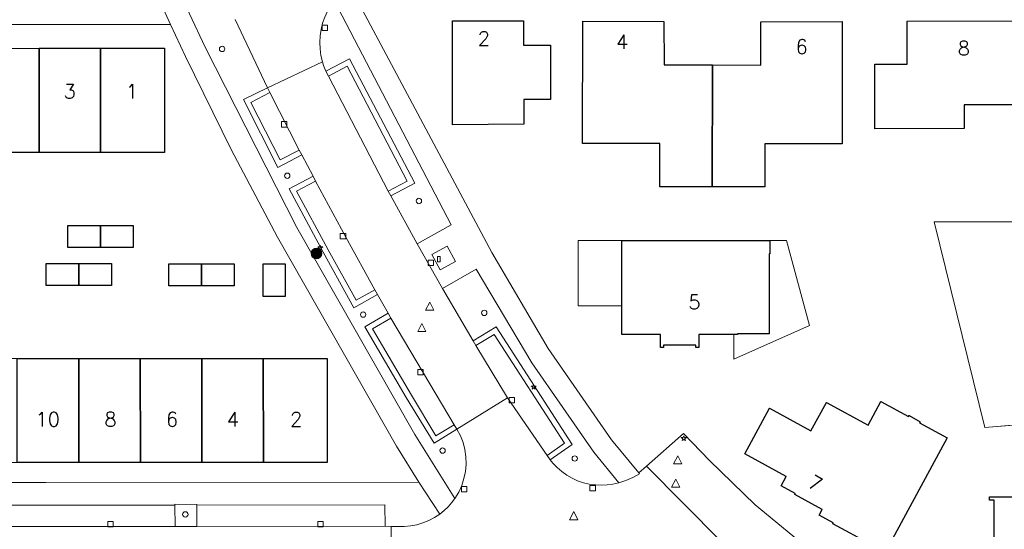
# Model space of a CAD drawing. Header units: metres. Extents: x 105376 to 107446, y 444190 to 447356.
# Tile 10 of 90: x 106667 to 106758, y 446067 to 446114. Entities that reach past the tile are written whole.
import ezdxf
from ezdxf.enums import TextEntityAlignment as Align

# ---------------------------------------------------------------- set-up
doc = ezdxf.new("R2010")
doc.units = ezdxf.units.M
doc.header["$MEASUREMENT"] = 0
for name, color, linetype, lineweight in [('begroeid terreindeel kenmerkpunt', 3, 'Continuous', 0), ('huisnummerreeks BGT', 7, 'Continuous', 0), ('luifel', 220, 'Continuous', 0), ('onbegroeid terreindeel vlak', 5, 'Continuous', 0), ('pand vlak gecombineerd BAG en BGT', 1, 'Continuous', 30), ('s_boom', 7, 'Continuous', 0), ('s_container', 7, 'Continuous', 0), ('s_lantaarnpaal_lichtmast', 7, 'Continuous', 0), ('s_rioolput', 7, 'Continuous', 0), ('s_straatkolk_trottoirkolk', 7, 'Continuous', 0), ('scheiding lijn', 7, 'Continuous', 0), ('vlak afvalcontainer', 7, 'Continuous', 0), ('waterdeel vlak', 4, 'Continuous', 0), ('wegdeel vlak', 2, 'Continuous', 0)]:
    doc.layers.add(name, color=color, linetype=linetype, lineweight=lineweight)
doc.styles.get("Standard").update_dxf_attribs({"font": 'romans.shx'})

msp = doc.modelspace()

# ---------------------------------------------------------------- hatches: boundary and pattern name
at = {"linetype": 'Continuous', "lineweight": 0}
msp.add_hatch(color=8, dxfattribs=at).paths.add_polyline_path([(106693.811, 446092.28, 1), (106694.811, 446092.28, 1)])

# ---------------------------------------------------------------- linework, layer by layer
at = {"color": 8, "linetype": 'Continuous', "lineweight": 0, "flags": 128}
msp.add_lwpolyline([(106693.811, 446092.28, 1), (106694.811, 446092.28, 1), (106693.811, 446092.28)], format="xyb", dxfattribs=at)
at = {"layer": 'begroeid terreindeel kenmerkpunt', "flags": 128}
msp.add_lwpolyline([(106686.782, 446113.966), (106689.763, 446107.634), (106687.535, 446106.561), (106690.741, 446100.264), (106692.941, 446101.421), (106693.997, 446099.451), (106691.789, 446098.268), (106694.933, 446092.4), (106697.788, 446087.247), (106699.955, 446088.479), (106700.966, 446086.747), (106698.801, 446085.494), (106702.626, 446078.941), (106705.218, 446074.688), (106707.317, 446076.001), (106707.667, 446075.39), (106707.907, 446074.757), (106708.074, 446074.1), (106708.166, 446073.429), (106708.181, 446072.752), (106708.12, 446072.077), (106707.983, 446071.414), (106707.772, 446070.77), (106707.49, 446070.154), (106707.14, 446069.574), (106703.429, 446075.506), (106692.492, 446094.697), (106683.992, 446111.401), (106681.104, 446117.61)], dxfattribs=at)
msp.add_lwpolyline([(106686.782, 446113.966), (106689.763, 446107.634), (106687.535, 446106.561), (106690.741, 446100.264), (106692.941, 446101.421), (106693.997, 446099.451), (106691.789, 446098.268), (106694.933, 446092.4), (106697.788, 446087.247), (106699.955, 446088.479), (106700.966, 446086.747), (106698.801, 446085.494), (106702.626, 446078.941), (106705.218, 446074.688), (106707.317, 446076.001), (106707.667, 446075.39), (106707.907, 446074.757), (106708.074, 446074.1), (106708.166, 446073.429), (106708.181, 446072.752), (106708.12, 446072.077), (106707.983, 446071.414), (106707.772, 446070.77), (106707.49, 446070.154), (106707.14, 446069.574), (106703.429, 446075.506), (106692.492, 446094.697), (106683.992, 446111.401), (106681.104, 446117.61)], dxfattribs=at)
for points in [[(106703.42, 446098.805), (106697.376, 446110.332), (106695.168, 446109.181), (106694.974, 446109.7), (106694.861, 446110.062), (106694.726, 446110.65), (106694.646, 446111.248), (106694.623, 446111.85), (106694.655, 446112.453), (106694.743, 446113.049), (106694.886, 446113.635), (106695.083, 446114.205), (106695.333, 446114.754), (106695.632, 446115.278), (106695.947, 446115.731), (106706.785, 446094.925), (106703.647, 446093.182), (106701.213, 446097.642)], [(106703.42, 446098.805), (106697.376, 446110.332), (106695.168, 446109.181), (106694.974, 446109.7), (106694.861, 446110.062), (106694.726, 446110.65), (106694.646, 446111.248), (106694.623, 446111.85), (106694.655, 446112.453), (106694.743, 446113.049), (106694.886, 446113.635), (106695.083, 446114.205), (106695.333, 446114.754), (106695.632, 446115.278), (106695.947, 446115.731), (106706.785, 446094.925), (106703.647, 446093.182), (106701.213, 446097.642)], [(106708.829, 446084.185), (106705.987, 446089.04), (106709.104, 446090.814), (106714.264, 446082.156), (106720.002, 446073.869), (106722.321, 446071.018), (106721.788, 446070.903), (106721.247, 446070.831), (106720.702, 446070.803), (106720.156, 446070.819), (106719.595, 446070.897), (106719.044, 446071.028), (106718.508, 446071.213), (106717.993, 446071.448), (106717.503, 446071.733), (106717.043, 446072.063), (106716.617, 446072.437), (106716.229, 446072.85), (106715.97, 446073.162), (106718.011, 446074.581), (106710.96, 446085.474)], [(106708.829, 446084.185), (106705.987, 446089.04), (106709.104, 446090.814), (106714.264, 446082.156), (106720.002, 446073.869), (106722.321, 446071.018), (106721.788, 446070.903), (106721.247, 446070.831), (106720.702, 446070.803), (106720.156, 446070.819), (106719.595, 446070.897), (106719.044, 446071.028), (106718.508, 446071.213), (106717.993, 446071.448), (106717.503, 446071.733), (106717.043, 446072.063), (106716.617, 446072.437), (106716.229, 446072.85), (106715.97, 446073.162), (106718.011, 446074.581), (106710.96, 446085.474)], [(106683.226, 446068.959), (106683.229, 446066.974), (106681.209, 446066.973), (106681.191, 446068.96), (106681.192, 446069.033), (106683.225, 446069.019)], [(106683.226, 446068.959), (106683.229, 446066.974), (106681.209, 446066.973), (106681.191, 446068.96), (106681.192, 446069.033), (106683.225, 446069.019)]]:
    msp.add_lwpolyline(points, close=True, dxfattribs=at)
at = {"layer": 'luifel', "flags": 128}
for points in [[(106722.619, 446087.417), (106718.551, 446087.416), (106718.576, 446093.472), (106722.617, 446093.475)], [(106732.988, 446084.772), (106733, 446082.49), (106739.995, 446085.593), (106737.877, 446093.48), (106736.327, 446093.48)]]:
    msp.add_lwpolyline(points, dxfattribs=at)
at = {"layer": 'onbegroeid terreindeel vlak', "flags": 128}
for points in [[(106760.72, 446054.613), (106754.912, 446056.684), (106749.535, 446059.084), (106744.391, 446061.947), (106739.517, 446065.251), (106734.953, 446068.971), (106730.734, 446073.077), (106728.322, 446075.585), (106724.907, 446072.561), (106724.19, 446071.941), (106721.654, 446074.998), (106715.787, 446083.477), (106710.551, 446092.359), (106698.327, 446115.308), (106725.735, 446115.369), (106758.765, 446115.319)], [(106782.594, 446095.283), (106751.541, 446095.211), (106756.259, 446076.148), (106787.462, 446078.773)]]:
    msp.add_lwpolyline(points, dxfattribs=at)
for points in [[(106640.924, 446091.342), (106643.112, 446091.341), (106643.114, 446093.371), (106640.096, 446093.372), (106637.078, 446093.373), (106637.077, 446091.343), (106634.365, 446091.283), (106634.409, 446092.931), (106634.383, 446094.961), (106631.353, 446094.922), (106631.379, 446092.892), (106625.191, 446092.914), (106625.224, 446113.501), (106649.026, 446113.516), (106680.799, 446113.522), (106682.159, 446110.558), (106686.421, 446101.909), (106690.69, 446093.782), (106701.723, 446074.421), (106703.785, 446071.088), (106669.226, 446071.045), (106641.022, 446071.064), (106640.928, 446077.704)], [(106706.918, 446113.845), (106706.925, 446104.208), (106713.527, 446104.273), (106713.522, 446106.568), (106716.012, 446106.559), (106715.99, 446111.601), (106713.51, 446111.595), (106713.505, 446113.865)], [(106726.533, 446109.775), (106726.493, 446113.79), (106718.986, 446113.822), (106718.98, 446102.486), (106726.14, 446102.484), (106726.134, 446098.469), (106730.989, 446098.462), (106735.859, 446098.455), (106735.866, 446102.447), (106743.019, 446102.449), (106743.017, 446113.78), (106735.49, 446113.767), (106735.497, 446109.753), (106731.017, 446109.764)], [(106759.564, 446106.068), (106759.548, 446113.837), (106749.054, 446113.832), (106749.056, 446109.832), (106746.065, 446109.83), (106746.068, 446103.85), (106754.348, 446103.867), (106754.344, 446106.057)], [(106645.773, 446111.298), (106640.073, 446111.296), (106634.373, 446111.295), (106628.463, 446111.294), (106628.472, 446101.638), (106634.382, 446101.64), (106640.082, 446101.642), (106645.782, 446101.644), (106651.482, 446101.646), (106657.21, 446101.647), (106662.91, 446101.649), (106668.61, 446101.651), (106674.31, 446101.653), (106680.22, 446101.655), (106680.221, 446111.305), (106674.311, 446111.304), (106668.611, 446111.303), (106662.911, 446111.301), (106657.211, 446111.3), (106651.473, 446111.299)], [(106674.303, 446092.836), (106677.323, 446092.838), (106677.322, 446094.868), (106674.302, 446094.866), (106671.282, 446094.864), (106671.283, 446092.834)], [(106729.473, 446083.568), (106729.747, 446083.57), (106729.751, 446084.772), (106732.988, 446084.772), (106733.328, 446084.772), (106733.328, 446084.837), (106736.262, 446084.842), (106736.257, 446092.255), (106736.327, 446092.255), (106736.327, 446093.48), (106722.617, 446093.475), (106722.619, 446087.417), (106722.62, 446084.771), (106726.205, 446084.765), (106726.201, 446083.563), (106726.475, 446083.565), (106726.472, 446083.77), (106729.47, 446083.775)], [(106672.283, 446089.301), (106675.303, 446089.299), (106675.304, 446091.339), (106672.284, 446091.341), (106669.264, 446091.342), (106669.263, 446089.302)], [(106683.662, 446091.334), (106680.642, 446091.334), (106680.642, 446089.294), (106683.662, 446089.294), (106686.682, 446089.294), (106686.682, 446091.334)], [(106689.359, 446088.283), (106691.399, 446088.282), (106691.4, 446091.325), (106689.36, 446091.326)], [(106672.299, 446072.907), (106677.999, 446072.908), (106683.699, 446072.908), (106689.399, 446072.909), (106695.309, 446072.909), (106695.289, 446082.56), (106689.379, 446082.559), (106683.679, 446082.558), (106677.979, 446082.557), (106672.279, 446082.556), (106666.567, 446082.556), (106660.867, 446082.555), (106655.167, 446082.554), (106649.467, 446082.553), (106643.557, 446082.552), (106643.553, 446072.905), (106649.463, 446072.905), (106655.163, 446072.906), (106660.863, 446072.906), (106666.563, 446072.907)], [(106750.206, 446076.589), (106750.255, 446076.676), (106749.227, 446077.255), (106749.174, 446077.178), (106746.613, 446078.556), (106745.425, 446076.374), (106741.578, 446078.459), (106740.135, 446075.851), (106736.291, 446077.943), (106734.006, 446073.721), (106737.853, 446071.615), (106737.382, 446070.744), (106738.687, 446070.025), (106738.645, 446069.941), (106741.182, 446068.548), (106740.907, 446068.031), (106742.209, 446067.321), (106742.173, 446067.231), (106745.706, 446065.304), (106745.754, 446065.392), (106747.071, 446064.674), (106752.767, 446075.187)], [(106756.677, 446069.401), (106757.112, 446069.4), (106757.091, 446059.439), (106756.656, 446059.44), (106756.655, 446059.12), (106764.355, 446059.124), (106764.356, 446059.444), (106763.921, 446059.445), (106763.942, 446069.406), (106764.377, 446069.406), (106764.377, 446069.726), (106756.678, 446069.721)]]:
    msp.add_lwpolyline(points, close=True, dxfattribs=at)
at = {"layer": 'pand vlak gecombineerd BAG en BGT', "flags": 128}
for points in [[(106713.505, 446113.865), (106713.51, 446111.595), (106715.99, 446111.601), (106716.012, 446106.559), (106713.522, 446106.568), (106713.527, 446104.273), (106706.925, 446104.208), (106706.918, 446113.845)], [(106713.505, 446113.865), (106713.51, 446111.595), (106715.99, 446111.601), (106716.012, 446106.559), (106713.522, 446106.568), (106713.527, 446104.273), (106706.925, 446104.208), (106706.918, 446113.845)], [(106731.017, 446109.764), (106730.989, 446098.462), (106726.134, 446098.469), (106726.14, 446102.484), (106718.98, 446102.486), (106718.986, 446113.822), (106726.493, 446113.79), (106726.533, 446109.775)], [(106731.017, 446109.764), (106730.989, 446098.462), (106726.134, 446098.469), (106726.14, 446102.484), (106718.98, 446102.486), (106718.986, 446113.822), (106726.493, 446113.79), (106726.533, 446109.775)], [(106731.017, 446109.764), (106735.497, 446109.753), (106735.49, 446113.767), (106743.017, 446113.78), (106743.019, 446102.449), (106735.866, 446102.447), (106735.859, 446098.455), (106730.989, 446098.462)], [(106731.017, 446109.764), (106735.497, 446109.753), (106735.49, 446113.767), (106743.017, 446113.78), (106743.019, 446102.449), (106735.866, 446102.447), (106735.859, 446098.455), (106730.989, 446098.462)], [(106759.564, 446106.068), (106754.344, 446106.057), (106754.348, 446103.867), (106746.068, 446103.85), (106746.065, 446109.83), (106749.056, 446109.832), (106749.054, 446113.832), (106759.548, 446113.837)], [(106759.564, 446106.068), (106754.344, 446106.057), (106754.348, 446103.867), (106746.068, 446103.85), (106746.065, 446109.83), (106749.056, 446109.832), (106749.054, 446113.832), (106759.548, 446113.837)], [(106668.61, 446101.651), (106662.91, 446101.649), (106662.911, 446111.301), (106668.611, 446111.303)], [(106668.61, 446101.651), (106662.91, 446101.649), (106662.911, 446111.301), (106668.611, 446111.303)], [(106674.31, 446101.653), (106668.61, 446101.651), (106668.611, 446111.303), (106674.311, 446111.304)], [(106674.31, 446101.653), (106668.61, 446101.651), (106668.611, 446111.303), (106674.311, 446111.304)], [(106674.311, 446111.304), (106680.221, 446111.305), (106680.22, 446101.655), (106674.31, 446101.653)], [(106674.311, 446111.304), (106680.221, 446111.305), (106680.22, 446101.655), (106674.31, 446101.653)], [(106674.303, 446092.836), (106671.283, 446092.834), (106671.282, 446094.864), (106674.302, 446094.866)], [(106674.303, 446092.836), (106671.283, 446092.834), (106671.282, 446094.864), (106674.302, 446094.866)], [(106674.302, 446094.866), (106677.322, 446094.868), (106677.323, 446092.838), (106674.303, 446092.836)], [(106674.302, 446094.866), (106677.322, 446094.868), (106677.323, 446092.838), (106674.303, 446092.836)], [(106729.473, 446083.568), (106729.47, 446083.775), (106726.472, 446083.77), (106726.475, 446083.565), (106726.201, 446083.563), (106726.205, 446084.765), (106722.62, 446084.771), (106722.619, 446087.417), (106722.617, 446093.475), (106736.327, 446093.48), (106736.327, 446092.255), (106736.257, 446092.255), (106736.262, 446084.842), (106733.328, 446084.837), (106733.328, 446084.772), (106732.988, 446084.772), (106729.751, 446084.772), (106729.747, 446083.57)], [(106729.473, 446083.568), (106729.47, 446083.775), (106726.472, 446083.77), (106726.475, 446083.565), (106726.201, 446083.563), (106726.205, 446084.765), (106722.62, 446084.771), (106722.619, 446087.417), (106722.617, 446093.475), (106736.327, 446093.48), (106736.327, 446092.255), (106736.257, 446092.255), (106736.262, 446084.842), (106733.328, 446084.837), (106733.328, 446084.772), (106732.988, 446084.772), (106729.751, 446084.772), (106729.747, 446083.57)], [(106672.284, 446091.341), (106672.283, 446089.301), (106669.263, 446089.302), (106669.264, 446091.342)], [(106672.284, 446091.341), (106672.283, 446089.301), (106669.263, 446089.302), (106669.264, 446091.342)], [(106672.284, 446091.341), (106675.304, 446091.339), (106675.303, 446089.299), (106672.283, 446089.301)], [(106672.284, 446091.341), (106675.304, 446091.339), (106675.303, 446089.299), (106672.283, 446089.301)], [(106683.662, 446089.294), (106680.642, 446089.294), (106680.642, 446091.334), (106683.662, 446091.334)], [(106683.662, 446089.294), (106680.642, 446089.294), (106680.642, 446091.334), (106683.662, 446091.334)], [(106683.662, 446091.334), (106686.682, 446091.334), (106686.682, 446089.294), (106683.662, 446089.294)], [(106683.662, 446091.334), (106686.682, 446091.334), (106686.682, 446089.294), (106683.662, 446089.294)], [(106689.359, 446088.283), (106689.36, 446091.326), (106691.4, 446091.325), (106691.399, 446088.282)], [(106689.359, 446088.283), (106689.36, 446091.326), (106691.4, 446091.325), (106691.399, 446088.282)], [(106666.563, 446072.907), (106666.567, 446082.556), (106672.279, 446082.556), (106672.299, 446072.907)], [(106666.563, 446072.907), (106666.567, 446082.556), (106672.279, 446082.556), (106672.299, 446072.907)], [(106672.299, 446072.907), (106672.279, 446082.556), (106677.979, 446082.557), (106677.999, 446072.908)], [(106672.299, 446072.907), (106672.279, 446082.556), (106677.979, 446082.557), (106677.999, 446072.908)], [(106677.999, 446072.908), (106677.979, 446082.557), (106683.679, 446082.558), (106683.699, 446072.908)], [(106677.999, 446072.908), (106677.979, 446082.557), (106683.679, 446082.558), (106683.699, 446072.908)], [(106683.679, 446082.558), (106689.379, 446082.559), (106689.399, 446072.909), (106683.699, 446072.908)], [(106683.679, 446082.558), (106689.379, 446082.559), (106689.399, 446072.909), (106683.699, 446072.908)], [(106689.399, 446072.909), (106689.379, 446082.559), (106695.289, 446082.56), (106695.309, 446072.909)], [(106689.399, 446072.909), (106689.379, 446082.559), (106695.289, 446082.56), (106695.309, 446072.909)], [(106750.206, 446076.589), (106752.767, 446075.187), (106747.071, 446064.674), (106745.754, 446065.392), (106745.706, 446065.304), (106742.173, 446067.231), (106742.209, 446067.321), (106740.907, 446068.031), (106741.182, 446068.548), (106738.645, 446069.941), (106738.687, 446070.025), (106737.382, 446070.744), (106737.853, 446071.615), (106734.006, 446073.721), (106736.291, 446077.943), (106740.135, 446075.851), (106741.578, 446078.459), (106745.425, 446076.374), (106746.613, 446078.556), (106749.174, 446077.178), (106749.227, 446077.255), (106750.255, 446076.676)], [(106750.206, 446076.589), (106752.767, 446075.187), (106747.071, 446064.674), (106745.754, 446065.392), (106745.706, 446065.304), (106742.173, 446067.231), (106742.209, 446067.321), (106740.907, 446068.031), (106741.182, 446068.548), (106738.645, 446069.941), (106738.687, 446070.025), (106737.382, 446070.744), (106737.853, 446071.615), (106734.006, 446073.721), (106736.291, 446077.943), (106740.135, 446075.851), (106741.578, 446078.459), (106745.425, 446076.374), (106746.613, 446078.556), (106749.174, 446077.178), (106749.227, 446077.255), (106750.255, 446076.676)], [(106756.677, 446069.401), (106756.678, 446069.721), (106764.377, 446069.726), (106764.377, 446069.406), (106763.942, 446069.406), (106763.921, 446059.445), (106764.356, 446059.444), (106764.355, 446059.124), (106756.655, 446059.12), (106756.656, 446059.44), (106757.091, 446059.439), (106757.112, 446069.4)], [(106756.677, 446069.401), (106756.678, 446069.721), (106764.377, 446069.726), (106764.377, 446069.406), (106763.942, 446069.406), (106763.921, 446059.445), (106764.356, 446059.444), (106764.355, 446059.124), (106756.655, 446059.12), (106756.656, 446059.44), (106757.091, 446059.439), (106757.112, 446069.4)]]:
    msp.add_lwpolyline(points, close=True, dxfattribs=at)
at = {"layer": 's_boom', "color": 251, "linetype": 'Continuous', "lineweight": 0, "flags": 128}
for points in [[(106685.316, 446111.244, 1), (106685.816, 446111.244, 1)], [(106691.358, 446099.491, 1), (106691.858, 446099.491, 1)], [(106703.559, 446097.149, 1), (106704.059, 446097.149, 1)], [(106698.389, 446086.613, 1), (106698.889, 446086.613, 1)], [(106709.61, 446086.775, 1), (106710.11, 446086.775, 1)], [(106705.75, 446074.009, 1), (106706.25, 446074.009, 1)], [(106717.996, 446073.276, 1), (106718.496, 446073.276, 1)], [(106681.909, 446068.091, 1), (106682.409, 446068.091, 1)]]:
    msp.add_lwpolyline(points, format="xyb", close=True, dxfattribs=at)
at = {"layer": 's_container', "color": 7, "linetype": 'Continuous', "lineweight": 0, "flags": 128}
msp.add_lwpolyline([(106705.533, 446092.008), (106705.783, 446092.008), (106705.783, 446091.508), (106705.533, 446091.508)], close=True, dxfattribs=at)
at = {"layer": 's_lantaarnpaal_lichtmast', "color": 7, "linetype": 'Continuous', "lineweight": 0, "flags": 128}
for points in [[(106694.611, 446092.895), (106694.429, 446092.895), (106694.576, 446092.788), (106694.52, 446092.616), (106694.667, 446092.722), (106694.814, 446092.616), (106694.758, 446092.788), (106694.905, 446092.895), (106694.723, 446092.895), (106694.667, 446093.068)], [(106714.384, 446079.99), (106714.202, 446079.99), (106714.349, 446079.883), (106714.293, 446079.711), (106714.44, 446079.817), (106714.587, 446079.711), (106714.531, 446079.883), (106714.678, 446079.99), (106714.496, 446079.99), (106714.44, 446080.163)], [(106728.298, 446075.217), (106728.116, 446075.217), (106728.263, 446075.11), (106728.207, 446074.938), (106728.354, 446075.044), (106728.501, 446074.938), (106728.445, 446075.11), (106728.592, 446075.217), (106728.41, 446075.217), (106728.354, 446075.39)]]:
    msp.add_lwpolyline(points, close=True, dxfattribs=at)
at = {"layer": 's_rioolput', "color": 7, "linetype": 'Continuous', "lineweight": 0, "flags": 128}
for points in [[(106704.43, 446087.014), (106705.18, 446087.014), (106704.805, 446087.764)], [(106703.707, 446085.039), (106704.457, 446085.039), (106704.082, 446085.789)], [(106727.412, 446072.786), (106728.162, 446072.786), (106727.787, 446073.536)], [(106727.228, 446070.602), (106727.978, 446070.602), (106727.603, 446071.352)], [(106717.774, 446067.596), (106718.524, 446067.596), (106718.149, 446068.346)]]:
    msp.add_lwpolyline(points, close=True, dxfattribs=at)
at = {"layer": 's_straatkolk_trottoirkolk', "color": 7, "linetype": 'Continuous', "lineweight": 0, "flags": 128}
for points in [[(106694.836, 446113.449), (106695.336, 446113.449), (106695.336, 446112.949), (106694.836, 446112.949)], [(106691.069, 446104.506), (106691.569, 446104.506), (106691.569, 446104.006), (106691.069, 446104.006)], [(106696.518, 446094.125), (106697.018, 446094.125), (106697.018, 446093.625), (106696.518, 446093.625)], [(106704.654, 446091.662), (106705.154, 446091.662), (106705.154, 446091.162), (106704.654, 446091.162)], [(106703.699, 446081.54), (106704.199, 446081.54), (106704.199, 446081.04), (106703.699, 446081.04)], [(106712.178, 446078.923), (106712.678, 446078.923), (106712.678, 446078.423), (106712.178, 446078.423)], [(106707.759, 446070.694), (106708.259, 446070.694), (106708.259, 446070.194), (106707.759, 446070.194)], [(106719.656, 446070.782), (106720.156, 446070.782), (106720.156, 446070.282), (106719.656, 446070.282)], [(106674.965, 446067.43), (106675.465, 446067.43), (106675.465, 446066.93), (106674.965, 446066.93)], [(106694.435, 446067.429), (106694.935, 446067.429), (106694.935, 446066.929), (106694.435, 446066.929)]]:
    msp.add_lwpolyline(points, close=True, dxfattribs=at)
at = {"layer": 'scheiding lijn'}
for p, q in [((106782.594, 446095.283), (106751.541, 446095.211)), ((106751.541, 446095.211), (106756.259, 446076.148)), ((106756.259, 446076.148), (106787.462, 446078.773))]:
    msp.add_line(p, q, dxfattribs=at)
at = {"layer": 'vlak afvalcontainer', "flags": 128}
msp.add_lwpolyline([(106705.012, 446092.18), (106706.415, 446092.955), (106707.202, 446091.554), (106705.789, 446090.771)], close=True, dxfattribs=at)
msp.add_lwpolyline([(106705.012, 446092.18), (106706.415, 446092.955), (106707.202, 446091.554), (106705.789, 446090.771)], close=True, dxfattribs=at)
at = {"layer": 'waterdeel vlak', "flags": 128}
msp.add_lwpolyline([(106751.541, 446095.211), (106782.594, 446095.283), (106805.535, 446095.413), (106806.78, 446103.266), (106828.665, 446082.316), (106787.462, 446078.773), (106756.259, 446076.148)], close=True, dxfattribs=at)
msp.add_lwpolyline([(106751.541, 446095.211), (106782.594, 446095.283), (106805.535, 446095.413), (106806.78, 446103.266), (106828.665, 446082.316), (106787.462, 446078.773), (106756.259, 446076.148)], close=True, dxfattribs=at)
at = {"layer": 'wegdeel vlak', "flags": 128}
for points in [[(106678.945, 446117.599), (106680.799, 446113.522), (106649.026, 446113.516), (106625.224, 446113.501), (106623.499, 446113.498), (106621.8, 446113.525), (106621.814, 446117.578)], [(106678.945, 446117.599), (106680.799, 446113.522), (106649.026, 446113.516), (106625.224, 446113.501), (106623.499, 446113.498), (106621.8, 446113.525), (106621.814, 446117.578)], [(106695.083, 446114.205), (106694.886, 446113.635), (106694.743, 446113.049), (106694.655, 446112.453), (106694.623, 446111.85), (106694.646, 446111.248), (106694.726, 446110.65), (106694.861, 446110.062), (106689.763, 446107.634), (106686.782, 446113.966)], [(106695.083, 446114.205), (106694.886, 446113.635), (106694.743, 446113.049), (106694.655, 446112.453), (106694.623, 446111.85), (106694.646, 446111.248), (106694.726, 446110.65), (106694.861, 446110.062), (106689.763, 446107.634), (106686.782, 446113.966)], [(106701.215, 446062.067), (106701.22, 446066.985), (106702.438, 446066.97), (106703.028, 446067.023), (106703.609, 446067.135), (106704.177, 446067.303), (106704.725, 446067.526), (106705.249, 446067.802), (106705.743, 446068.129), (106706.137, 446068.445), (106706.503, 446068.793), (106706.838, 446069.17), (106707.14, 446069.574), (106707.49, 446070.154), (106707.772, 446070.77), (106707.983, 446071.414), (106708.12, 446072.077), (106708.181, 446072.752), (106708.166, 446073.429), (106708.074, 446074.1), (106707.907, 446074.757), (106707.667, 446075.39), (106707.317, 446076.001), (106712, 446078.909), (106715.696, 446073.568), (106715.97, 446073.162), (106716.229, 446072.85), (106716.617, 446072.437), (106717.043, 446072.063), (106717.503, 446071.733), (106717.993, 446071.448), (106718.508, 446071.213), (106719.044, 446071.028), (106719.595, 446070.897), (106720.156, 446070.819), (106720.702, 446070.803), (106721.247, 446070.831), (106721.788, 446070.903), (106722.321, 446071.018), (106722.994, 446071.228), (106723.641, 446071.507), (106724.256, 446071.852), (106724.19, 446071.941), (106724.907, 446072.561), (106731.806, 446065.574)], [(106701.215, 446062.067), (106701.22, 446066.985), (106702.438, 446066.97), (106703.028, 446067.023), (106703.609, 446067.135), (106704.177, 446067.303), (106704.725, 446067.526), (106705.249, 446067.802), (106705.743, 446068.129), (106706.137, 446068.445), (106706.503, 446068.793), (106706.838, 446069.17), (106707.14, 446069.574), (106707.49, 446070.154), (106707.772, 446070.77), (106707.983, 446071.414), (106708.12, 446072.077), (106708.181, 446072.752), (106708.166, 446073.429), (106708.074, 446074.1), (106707.907, 446074.757), (106707.667, 446075.39), (106707.317, 446076.001), (106712, 446078.909), (106715.696, 446073.568), (106715.97, 446073.162), (106716.229, 446072.85), (106716.617, 446072.437), (106717.043, 446072.063), (106717.503, 446071.733), (106717.993, 446071.448), (106718.508, 446071.213), (106719.044, 446071.028), (106719.595, 446070.897), (106720.156, 446070.819), (106720.702, 446070.803), (106721.247, 446070.831), (106721.788, 446070.903), (106722.321, 446071.018), (106722.994, 446071.228), (106723.641, 446071.507), (106724.256, 446071.852), (106724.19, 446071.941), (106724.907, 446072.561), (106731.806, 446065.574)], [(106763.964, 446048.854), (106757.94, 446050.572), (106751.101, 446053.161), (106744.552, 446056.413), (106738.355, 446060.295), (106732.572, 446064.77), (106731.729, 446065.486), (106731.806, 446065.574), (106724.907, 446072.561), (106728.322, 446075.585), (106730.734, 446073.077), (106734.953, 446068.971), (106739.517, 446065.251), (106744.391, 446061.947), (106749.535, 446059.084), (106754.912, 446056.684), (106760.72, 446054.613)], [(106763.964, 446048.854), (106757.94, 446050.572), (106751.101, 446053.161), (106744.552, 446056.413), (106738.355, 446060.295), (106732.572, 446064.77), (106731.729, 446065.486), (106731.806, 446065.574), (106724.907, 446072.561), (106728.322, 446075.585), (106730.734, 446073.077), (106734.953, 446068.971), (106739.517, 446065.251), (106744.391, 446061.947), (106749.535, 446059.084), (106754.912, 446056.684), (106760.72, 446054.613)], [(106641.022, 446071.064), (106669.226, 446071.045), (106703.785, 446071.088), (106705.743, 446068.129), (106705.249, 446067.802), (106704.725, 446067.526), (106704.177, 446067.303), (106703.609, 446067.135), (106703.028, 446067.023), (106702.438, 446066.97), (106701.22, 446066.985), (106700.674, 446066.989), (106700.654, 446068.97), (106683.226, 446068.959), (106683.225, 446069.019), (106681.192, 446069.033), (106681.191, 446068.96), (106658.228, 446068.958)], [(106641.022, 446071.064), (106669.226, 446071.045), (106703.785, 446071.088), (106705.743, 446068.129), (106705.249, 446067.802), (106704.725, 446067.526), (106704.177, 446067.303), (106703.609, 446067.135), (106703.028, 446067.023), (106702.438, 446066.97), (106701.22, 446066.985), (106700.674, 446066.989), (106700.654, 446068.97), (106683.226, 446068.959), (106683.225, 446069.019), (106681.192, 446069.033), (106681.191, 446068.96), (106658.228, 446068.958)]]:
    msp.add_lwpolyline(points, dxfattribs=at)
for points in [[(106707.14, 446069.574), (106706.838, 446069.17), (106706.503, 446068.793), (106706.137, 446068.445), (106705.743, 446068.129), (106703.785, 446071.088), (106701.723, 446074.421), (106690.69, 446093.782), (106686.421, 446101.909), (106682.159, 446110.558), (106680.799, 446113.522), (106678.945, 446117.599), (106681.104, 446117.61), (106683.992, 446111.401), (106692.492, 446094.697), (106703.429, 446075.506)], [(106707.14, 446069.574), (106706.838, 446069.17), (106706.503, 446068.793), (106706.137, 446068.445), (106705.743, 446068.129), (106703.785, 446071.088), (106701.723, 446074.421), (106690.69, 446093.782), (106686.421, 446101.909), (106682.159, 446110.558), (106680.799, 446113.522), (106678.945, 446117.599), (106681.104, 446117.61), (106683.992, 446111.401), (106692.492, 446094.697), (106703.429, 446075.506)], [(106705.987, 446089.04), (106703.647, 446093.182), (106706.785, 446094.925), (106695.947, 446115.731), (106696.279, 446116.132), (106696.643, 446116.506), (106697.035, 446116.849), (106697.453, 446117.16), (106698.327, 446115.308), (106710.551, 446092.359), (106715.787, 446083.477), (106721.654, 446074.998), (106724.19, 446071.941), (106724.256, 446071.852), (106723.641, 446071.507), (106722.994, 446071.228), (106722.321, 446071.018), (106720.002, 446073.869), (106714.264, 446082.156), (106709.104, 446090.814)], [(106705.987, 446089.04), (106703.647, 446093.182), (106706.785, 446094.925), (106695.947, 446115.731), (106696.279, 446116.132), (106696.643, 446116.506), (106697.035, 446116.849), (106697.453, 446117.16), (106698.327, 446115.308), (106710.551, 446092.359), (106715.787, 446083.477), (106721.654, 446074.998), (106724.19, 446071.941), (106724.256, 446071.852), (106723.641, 446071.507), (106722.994, 446071.228), (106722.321, 446071.018), (106720.002, 446073.869), (106714.264, 446082.156), (106709.104, 446090.814)], [(106695.42, 446108.718), (106700.963, 446098.069), (106701.213, 446097.642), (106703.647, 446093.182), (106705.987, 446089.04), (106708.829, 446084.185), (106709.091, 446083.748), (106712, 446078.909), (106707.317, 446076.001), (106707.067, 446076.411), (106704.821, 446080.198), (106701.207, 446086.3), (106700.966, 446086.747), (106699.955, 446088.479), (106699.715, 446088.911), (106697.043, 446093.794), (106694.212, 446098.982), (106693.997, 446099.451), (106692.941, 446101.421), (106692.696, 446101.86), (106689.982, 446107.194), (106689.763, 446107.634), (106694.861, 446110.062), (106694.974, 446109.7), (106695.168, 446109.181)], [(106695.42, 446108.718), (106700.963, 446098.069), (106701.213, 446097.642), (106703.647, 446093.182), (106705.987, 446089.04), (106708.829, 446084.185), (106709.091, 446083.748), (106712, 446078.909), (106707.317, 446076.001), (106707.067, 446076.411), (106704.821, 446080.198), (106701.207, 446086.3), (106700.966, 446086.747), (106699.955, 446088.479), (106699.715, 446088.911), (106697.043, 446093.794), (106694.212, 446098.982), (106693.997, 446099.451), (106692.941, 446101.421), (106692.696, 446101.86), (106689.982, 446107.194), (106689.763, 446107.634), (106694.861, 446110.062), (106694.974, 446109.7), (106695.168, 446109.181)], [(106695.168, 446109.181), (106697.376, 446110.332), (106703.42, 446098.805), (106701.213, 446097.642), (106700.963, 446098.069), (106702.732, 446098.984), (106697.168, 446109.64), (106695.42, 446108.718)], [(106695.168, 446109.181), (106697.376, 446110.332), (106703.42, 446098.805), (106701.213, 446097.642), (106700.963, 446098.069), (106702.732, 446098.984), (106697.168, 446109.64), (106695.42, 446108.718)], [(106702.732, 446098.984), (106700.963, 446098.069), (106695.42, 446108.718), (106697.168, 446109.64)], [(106702.732, 446098.984), (106700.963, 446098.069), (106695.42, 446108.718), (106697.168, 446109.64)], [(106692.941, 446101.421), (106690.741, 446100.264), (106687.535, 446106.561), (106689.763, 446107.634), (106689.982, 446107.194), (106688.231, 446106.293), (106690.962, 446100.964), (106692.696, 446101.86)], [(106692.941, 446101.421), (106690.741, 446100.264), (106687.535, 446106.561), (106689.763, 446107.634), (106689.982, 446107.194), (106688.231, 446106.293), (106690.962, 446100.964), (106692.696, 446101.86)], [(106692.696, 446101.86), (106690.962, 446100.964), (106688.231, 446106.293), (106689.982, 446107.194)], [(106692.696, 446101.86), (106690.962, 446100.964), (106688.231, 446106.293), (106689.982, 446107.194)], [(106695.391, 446092.621), (106697.994, 446087.951), (106699.715, 446088.911), (106699.955, 446088.479), (106697.788, 446087.247), (106694.933, 446092.4), (106691.789, 446098.268), (106693.997, 446099.451), (106694.212, 446098.982), (106692.469, 446098.073)], [(106695.391, 446092.621), (106697.994, 446087.951), (106699.715, 446088.911), (106699.955, 446088.479), (106697.788, 446087.247), (106694.933, 446092.4), (106691.789, 446098.268), (106693.997, 446099.451), (106694.212, 446098.982), (106692.469, 446098.073)], [(106692.469, 446098.073), (106694.212, 446098.982), (106697.043, 446093.794), (106699.715, 446088.911), (106697.994, 446087.951), (106695.391, 446092.621)], [(106692.469, 446098.073), (106694.212, 446098.982), (106697.043, 446093.794), (106699.715, 446088.911), (106697.994, 446087.951), (106695.391, 446092.621)], [(106707.067, 446076.411), (106707.317, 446076.001), (106705.218, 446074.688), (106702.626, 446078.941), (106698.801, 446085.494), (106700.966, 446086.747), (106701.207, 446086.3), (106699.496, 446085.295), (106703.123, 446079.156), (106705.383, 446075.385)], [(106707.067, 446076.411), (106707.317, 446076.001), (106705.218, 446074.688), (106702.626, 446078.941), (106698.801, 446085.494), (106700.966, 446086.747), (106701.207, 446086.3), (106699.496, 446085.295), (106703.123, 446079.156), (106705.383, 446075.385)], [(106701.207, 446086.3), (106704.821, 446080.198), (106707.067, 446076.411), (106705.383, 446075.385), (106703.123, 446079.156), (106699.496, 446085.295)], [(106701.207, 446086.3), (106704.821, 446080.198), (106707.067, 446076.411), (106705.383, 446075.385), (106703.123, 446079.156), (106699.496, 446085.295)], [(106710.96, 446085.474), (106718.011, 446074.581), (106715.97, 446073.162), (106715.696, 446073.568), (106717.306, 446074.71), (106710.793, 446084.777), (106709.091, 446083.748), (106708.829, 446084.185)], [(106710.96, 446085.474), (106718.011, 446074.581), (106715.97, 446073.162), (106715.696, 446073.568), (106717.306, 446074.71), (106710.793, 446084.777), (106709.091, 446083.748), (106708.829, 446084.185)], [(106710.793, 446084.777), (106717.306, 446074.71), (106715.696, 446073.568), (106712, 446078.909), (106709.091, 446083.748)], [(106710.793, 446084.777), (106717.306, 446074.71), (106715.696, 446073.568), (106712, 446078.909), (106709.091, 446083.748)], [(106658.228, 446068.958), (106681.191, 446068.96), (106681.209, 446066.973), (106658.231, 446066.97)], [(106658.228, 446068.958), (106681.191, 446068.96), (106681.209, 446066.973), (106658.231, 446066.97)], [(106700.674, 446066.989), (106683.229, 446066.974), (106683.226, 446068.959), (106700.654, 446068.97)], [(106700.674, 446066.989), (106683.229, 446066.974), (106683.226, 446068.959), (106700.654, 446068.97)], [(106641.012, 446064.638), (106641.023, 446066.944), (106644.293, 446066.977), (106656.207, 446066.975), (106658.231, 446066.97), (106681.209, 446066.973), (106683.229, 446066.974), (106700.674, 446066.989), (106701.22, 446066.985), (106701.215, 446062.067), (106700.734, 446062.08), (106677.749, 446062.079), (106675.707, 446062.106), (106669.7, 446062.104), (106667.047, 446062.079), (106667.04, 446058.01), (106667.099, 446041.292), (106664.093, 446041.305), (106659.697, 446045.725), (106661.445, 446047.567), (106649.522, 446059.179), (106647.991, 446057.595)], [(106641.012, 446064.638), (106641.023, 446066.944), (106644.293, 446066.977), (106656.207, 446066.975), (106658.231, 446066.97), (106681.209, 446066.973), (106683.229, 446066.974), (106700.674, 446066.989), (106701.22, 446066.985), (106701.215, 446062.067), (106700.734, 446062.08), (106677.749, 446062.079), (106675.707, 446062.106), (106669.7, 446062.104), (106667.047, 446062.079), (106667.04, 446058.01), (106667.099, 446041.292), (106664.093, 446041.305), (106659.697, 446045.725), (106661.445, 446047.567), (106649.522, 446059.179), (106647.991, 446057.595)]]:
    msp.add_lwpolyline(points, close=True, dxfattribs=at)

# ---------------------------------------------------------------- texts
at = {"layer": 'huisnummerreeks BGT'}
for s, height, p in [('2', 1.323, (106709.832, 446112.215)), ('4', 1.323, (106722.637, 446111.902)), ('6', 1.323, (106739.279, 446111.446)), ('8', 1.323, (106754.305, 446111.317)), ('3', 1.323, (106671.443, 446107.303)), ('1', 1.323, (106677.2, 446107.304)), ('10', 1.3229, (106669.41, 446076.907)), ('8', 1.323, (106675.224, 446076.907)), ('6', 1.323, (106680.924, 446076.908)), ('4', 1.323, (106686.568, 446076.908)), ('2', 1.323, (106692.438, 446076.909))]:
    msp.add_text(s, height=height, dxfattribs=at).set_placement(p, align=Align.MIDDLE_CENTER)
for s, rotation, p in [('5', 0.1, (106729.346, 446087.775)), ('7', 330.2, (106740.531, 446070.977))]:
    msp.add_text(s, height=1.323, rotation=rotation, dxfattribs=at).set_placement(p, align=Align.MIDDLE_CENTER)

doc.saveas('drawing.dxf')
